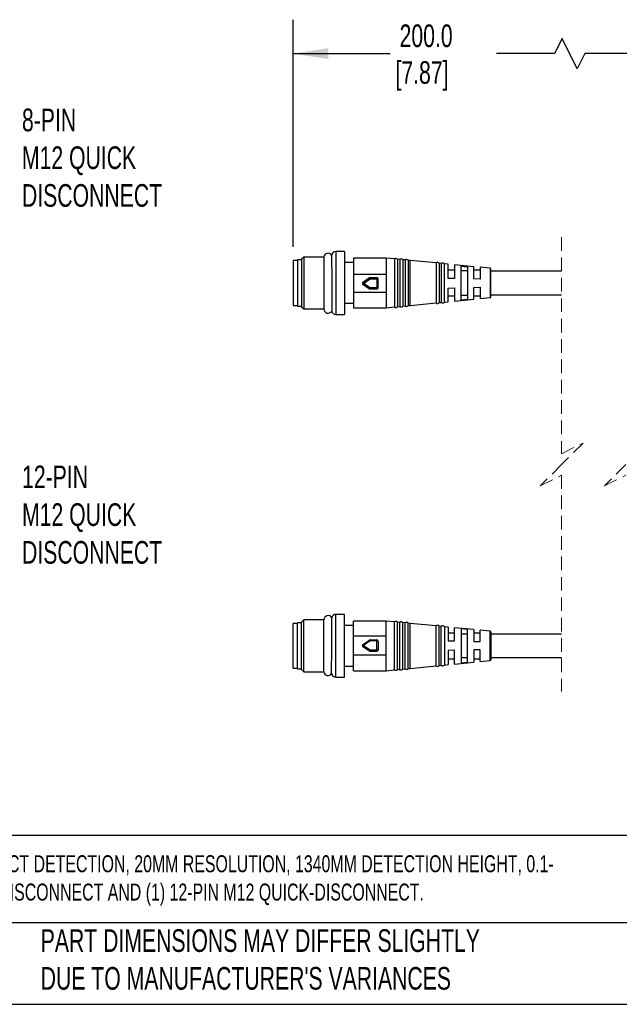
# Model space of a CAD drawing. Header units: millimetres. Extents: x 16 to 683, y 16 to 524.
# Tile 4 of 17: x 133 to 273, y 16 to 246. Entities that reach past the tile are written whole.
import ezdxf

# ---------------------------------------------------------------- set-up
doc = ezdxf.new("R2010")
doc.units = ezdxf.units.MM
doc.header["$LTSCALE"] = 2.5
doc.linetypes.add('HIDDEN', pattern=[1.905, 1.27, -0.635])
doc.layers.add('DIMENSIONS', color=140, linetype='Continuous', lineweight=25)
doc.layers.add('TEXT', color=140, linetype='Continuous', lineweight=25)
doc.styles.add('SLDTEXTSTYLE0', font='TXT', dxfattribs={"width": 0.7})
doc.dimstyles.new('SLDDIMSTYLE1', dxfattribs={"dimtxt": 5.39502, "dimasz": 8.255, "dimexe": 0, "dimexo": 0.0625, "dimgap": 1.348755, "dimtad": 0, "dimtih": 1, "dimtoh": 1, "dimrnd": 1e-09, "dimzin": 12, "dimdsep": 46, "dimtxsty": 'SLDTEXTSTYLE0', "dimsah": 1, "dimcen": 0.09, "dimadec": 0, "dimazin": 3, "dimtfac": 1, "dimtofl": 0, "dimtmove": 0, "dimatfit": 3, "dimfxl": 0, "dimfrac": 2, "dimtolj": 1, "dimtzin": 12, "dimarcsym": 0})

# ---------------------------------------------------------------- blocks, each defined once
blk = doc.blocks.new('_D_2')
at = {"layer": 'DIMENSIONS'}
for p, q in [((196.79, 192.86), (196.79, 245.95)), ((288.73, 195.22), (288.73, 245.95)), ((259.67, 241.54), (257.91, 238.02)), ((263.2, 234.49), (259.67, 241.54)), ((196.79, 238.02), (219.51, 238.02)), ((257.91, 238.02), (244.37, 238.02)), ((264.96, 238.02), (263.2, 234.49)), ((288.73, 238.02), (264.96, 238.02))]:
    blk.add_line(p, q, dxfattribs=at)
for points in [[(196.79, 238.02), (205.05, 236.75), (205.05, 239.29)], [(288.73, 238.02), (280.47, 239.29), (280.47, 236.75)]]:
    blk.add_solid(points, dxfattribs=at)
at = {"layer": 'DIMENSIONS', "char_height": 5.292, "attachment_point": 1, "style": 'SLDTEXTSTYLE0'}
for s, insert in [('200.0', (221.68, 244.84)), ('[7.87]', (220.72, 236.26))]:
    blk.add_mtext(s, dxfattribs=dict(at, insert=insert))

msp = doc.modelspace()

# ---------------------------------------------------------------- linework, layer by layer
at = {"color": 7, "linetype": 'HIDDEN', "lineweight": 18}
for p, q in [((259.565, 195.121), (259.565, 144.534)), ((259.565, 144.534), (264.565, 147.034)), ((264.565, 147.034), (259.565, 142.034)), ((259.565, 142.034), (254.565, 137.034)), ((274.565, 142.034), (269.565, 137.034)), ((254.565, 137.034), (259.565, 139.534)), ((259.565, 139.534), (259.565, 88.946)), ((269.565, 137.034), (274.565, 139.534))]:
    msp.add_line(p, q, dxfattribs=at)
for p, q in [((208.791, 191.784), (206.791, 191.784)), ((206.791, 191.784), (206.791, 184.323)), ((208.791, 191.784), (208.791, 184.323)), ((197.791, 189.684), (196.791, 189.684)), ((196.791, 189.684), (196.791, 184.434)), ((198.791, 189.834), (197.791, 189.834)), ((197.791, 189.834), (197.791, 179.034)), ((199.299, 190.485), (198.791, 189.977)), ((198.791, 189.977), (198.791, 178.891)), ((203.983, 190.485), (199.299, 190.485)), ((199.299, 190.485), (199.299, 178.383)), ((210.891, 189.184), (208.791, 189.184)), ((218.554, 190.234), (210.891, 190.234)), ((210.891, 190.234), (210.891, 186.516)), ((220.527, 190.042), (218.554, 190.234)), ((218.554, 190.234), (218.554, 186.516)), ((220.527, 190.042), (220.527, 184.35)), ((221.737, 189.924), (221.228, 189.974)), ((221.228, 189.974), (221.228, 184.351)), ((221.737, 189.924), (221.737, 184.351)), ((222.947, 189.806), (222.443, 189.855)), ((222.443, 189.855), (222.443, 184.352)), ((222.947, 189.806), (222.947, 184.353)), ((224.157, 189.688), (223.659, 189.737)), ((223.659, 189.737), (223.659, 184.354)), ((230.223, 189.1), (224.157, 189.689)), ((224.157, 179.179), (224.157, 189.689)), ((230.223, 189.112), (230.223, 184.364)), ((231.438, 188.982), (230.95, 189.029)), ((230.95, 189.029), (230.95, 179.839)), ((231.438, 188.982), (231.438, 179.886)), ((232.152, 179.955), (232.152, 188.913)), ((233.051, 188.823), (232.152, 188.91)), ((233.051, 185.506), (233.051, 188.823)), ((239.051, 188.238), (234.541, 188.677)), ((234.541, 188.677), (234.541, 185.47)), ((210.891, 186.516), (218.554, 186.516)), ((210.891, 186.516), (210.891, 182.19)), ((218.554, 186.516), (218.554, 182.19)), ((234.541, 187.434), (233.051, 187.434)), ((236.041, 180.446), (236.041, 188.392)), ((237.541, 187.247), (236.041, 187.247)), ((237.541, 188.241), (237.541, 180.597)), ((239.051, 185.363), (239.051, 188.238)), ((240.541, 187.434), (239.051, 187.434)), ((242.861, 187.867), (240.541, 188.093)), ((240.541, 188.093), (240.541, 185.328)), ((242.861, 187.867), (242.861, 181.001)), ((243.041, 184.385), (243.041, 187.668)), ((259.565, 187.184), (243.041, 187.184)), ((196.791, 184.434), (196.791, 179.184)), ((206.791, 184.323), (206.791, 177.084)), ((208.791, 184.323), (208.791, 177.084)), ((213.003, 184.353), (213.003, 184.349)), ((213.112, 184.56), (214.659, 185.609)), ((214.659, 185.605), (213.112, 184.556)), ((213.112, 184.556), (213.112, 184.56)), ((213.112, 184.142), (214.659, 183.093)), ((213.253, 184.346), (214.8, 185.394)), ((214.8, 183.297), (213.253, 184.346)), ((214.659, 185.609), (214.659, 185.605)), ((214.8, 185.652), (216.389, 185.652)), ((214.8, 185.648), (214.8, 185.652)), ((214.8, 185.648), (214.8, 185.394)), ((216.389, 185.648), (214.8, 185.648)), ((214.8, 185.394), (216.389, 185.394)), ((216.389, 185.652), (216.389, 185.648)), ((216.389, 185.648), (216.389, 185.394)), ((216.389, 185.394), (216.389, 183.297)), ((216.639, 185.398), (216.639, 185.402)), ((216.639, 183.3), (216.639, 185.398)), ((220.527, 184.35), (220.527, 178.826)), ((221.228, 184.351), (221.228, 178.894)), ((221.737, 184.351), (221.737, 178.944)), ((222.443, 184.352), (222.443, 179.013)), ((222.947, 184.353), (222.947, 179.062)), ((223.659, 184.354), (223.659, 179.131)), ((230.223, 184.364), (230.223, 179.756)), ((234.541, 185.47), (233.051, 185.506)), ((240.541, 185.328), (239.051, 185.363)), ((243.041, 181.2), (243.041, 184.385)), ((218.554, 182.19), (210.891, 182.19)), ((210.891, 182.19), (210.891, 178.634)), ((216.389, 183.297), (214.8, 183.297)), ((214.8, 183.05), (214.8, 183.297)), ((214.8, 183.05), (216.389, 183.05)), ((216.389, 183.297), (216.389, 183.05)), ((218.554, 182.19), (218.554, 178.634)), ((233.051, 183.235), (234.541, 183.274)), ((233.051, 180.045), (233.051, 183.235)), ((234.541, 183.274), (234.541, 180.191)), ((239.051, 183.394), (240.541, 183.434)), ((239.051, 180.63), (239.051, 183.394)), ((240.541, 183.434), (240.541, 180.775)), ((203.973, 179.856), (203.973, 178.364)), ((208.791, 179.684), (210.891, 179.684)), ((224.157, 179.179), (230.223, 179.768)), ((230.95, 179.839), (231.438, 179.886)), ((232.152, 179.958), (233.051, 180.045)), ((233.051, 181.434), (234.541, 181.434)), ((234.541, 180.191), (239.051, 180.63)), ((236.041, 181.591), (237.541, 181.591)), ((237.541, 180.597), (236.041, 180.446)), ((239.051, 181.434), (240.541, 181.434)), ((240.541, 180.775), (242.861, 181.001)), ((243.041, 181.684), (259.565, 181.684)), ((196.791, 179.184), (197.791, 179.184)), ((197.791, 179.034), (198.791, 179.034)), ((198.791, 178.891), (199.299, 178.383)), ((199.299, 178.383), (203.983, 178.383)), ((210.891, 178.634), (218.554, 178.634)), ((218.554, 178.634), (220.527, 178.826)), ((221.228, 178.894), (221.737, 178.944)), ((222.443, 179.013), (222.947, 179.062)), ((223.659, 179.131), (224.157, 179.18)), ((206.791, 177.084), (208.791, 177.084)), ((208.791, 106.984), (206.791, 106.984)), ((206.791, 92.284), (206.791, 106.984)), ((208.791, 92.284), (208.791, 106.984)), ((197.791, 104.884), (196.791, 104.884)), ((196.791, 94.384), (196.791, 104.884)), ((198.791, 105.034), (197.791, 105.034)), ((197.791, 94.234), (197.791, 105.034)), ((199.299, 105.685), (198.791, 105.177)), ((198.791, 94.091), (198.791, 105.177)), ((203.983, 105.685), (199.299, 105.685)), ((199.299, 93.583), (199.299, 105.685)), ((210.891, 104.384), (208.791, 104.384)), ((218.554, 105.434), (210.891, 105.434)), ((210.891, 101.878), (210.891, 105.434)), ((220.527, 105.242), (218.554, 105.434)), ((218.554, 101.878), (218.554, 105.434)), ((220.527, 99.718), (220.527, 105.242)), ((221.737, 105.124), (221.228, 105.174)), ((221.228, 94.095), (221.228, 105.174)), ((221.737, 99.717), (221.737, 105.124)), ((222.947, 105.006), (222.443, 105.055)), ((222.443, 94.213), (222.443, 105.055)), ((222.947, 99.715), (222.947, 105.006)), ((224.157, 104.888), (223.659, 104.937)), ((223.659, 94.332), (223.659, 104.937)), ((230.223, 104.3), (224.157, 104.889)), ((224.157, 94.38), (224.157, 104.888)), ((230.223, 99.704), (230.223, 104.312)), ((231.438, 104.182), (230.95, 104.229)), ((230.95, 95.039), (230.95, 104.229)), ((231.438, 99.702), (231.438, 104.182)), ((232.152, 104.113), (232.152, 95.155)), ((233.051, 104.023), (232.152, 104.11)), ((233.051, 104.023), (233.051, 100.833)), ((239.051, 103.438), (234.541, 103.877)), ((234.541, 100.794), (234.541, 103.877)), ((236.041, 103.622), (236.041, 95.676)), ((237.541, 103.471), (236.041, 103.622)), ((218.554, 101.878), (210.891, 101.878)), ((210.891, 97.552), (210.891, 101.878)), ((218.554, 97.552), (218.554, 101.878)), ((234.541, 102.634), (233.051, 102.634)), ((236.041, 102.477), (237.541, 102.477)), ((237.541, 95.827), (237.541, 103.471)), ((239.051, 103.438), (239.051, 100.674)), ((240.541, 102.634), (239.051, 102.634)), ((242.861, 103.067), (240.541, 103.293)), ((240.541, 100.634), (240.541, 103.293)), ((242.861, 96.201), (242.861, 103.067)), ((259.565, 102.384), (243.041, 102.384)), ((213.003, 99.719), (213.003, 99.715)), ((213.112, 99.926), (214.659, 100.975)), ((214.659, 98.463), (213.112, 99.512)), ((213.112, 99.512), (213.112, 99.508)), ((213.112, 99.508), (214.659, 98.459)), ((214.8, 100.771), (213.253, 99.722)), ((213.253, 99.722), (214.8, 98.674)), ((214.8, 101.018), (214.8, 100.771)), ((214.8, 101.018), (216.389, 101.018)), ((216.389, 100.771), (214.8, 100.771)), ((216.389, 101.018), (216.389, 100.771)), ((216.389, 98.674), (216.389, 100.771)), ((216.639, 100.768), (216.639, 98.67)), ((220.527, 94.026), (220.527, 99.718)), ((221.737, 94.144), (221.737, 99.717)), ((222.947, 94.262), (222.947, 99.715)), ((230.223, 94.956), (230.223, 99.704)), ((231.438, 95.086), (231.438, 99.702)), ((233.051, 100.833), (234.541, 100.794)), ((239.051, 100.674), (240.541, 100.634)), ((210.891, 97.552), (218.554, 97.552)), ((210.891, 93.834), (210.891, 97.552)), ((214.659, 98.459), (214.659, 98.463)), ((214.8, 98.42), (214.8, 98.674)), ((214.8, 98.674), (216.389, 98.674)), ((216.389, 98.42), (214.8, 98.42)), ((214.8, 98.42), (214.8, 98.416)), ((214.8, 98.416), (216.389, 98.416)), ((216.389, 98.42), (216.389, 98.674)), ((216.389, 98.416), (216.389, 98.42)), ((216.639, 98.67), (216.639, 98.666)), ((218.554, 93.834), (218.554, 97.552)), ((234.541, 98.598), (233.051, 98.562)), ((233.051, 98.562), (233.051, 95.245)), ((233.051, 96.634), (234.541, 96.634)), ((234.541, 95.391), (234.541, 98.598)), ((237.541, 96.821), (236.041, 96.821)), ((240.541, 98.74), (239.051, 98.705)), ((239.051, 98.705), (239.051, 95.83)), ((239.051, 96.634), (240.541, 96.634)), ((240.541, 95.975), (240.541, 98.74)), ((243.041, 96.884), (259.565, 96.884)), ((196.791, 94.384), (197.791, 94.384)), ((208.791, 94.884), (210.891, 94.884)), ((223.659, 94.331), (224.157, 94.38)), ((224.157, 94.379), (230.223, 94.968)), ((230.95, 95.039), (231.438, 95.086)), ((232.152, 95.158), (233.051, 95.245)), ((234.541, 95.391), (239.051, 95.83)), ((236.041, 95.676), (237.541, 95.827)), ((240.541, 95.975), (242.861, 96.201)), ((197.791, 94.234), (198.791, 94.234)), ((198.791, 94.091), (199.299, 93.583)), ((199.299, 93.583), (203.983, 93.583)), ((206.791, 92.284), (208.791, 92.284)), ((210.891, 93.834), (218.554, 93.834)), ((218.554, 93.834), (220.527, 94.026)), ((221.228, 94.094), (221.737, 94.144)), ((222.443, 94.213), (222.947, 94.262))]:
    msp.add_line(p, q)
at = {"flags": 128}
for points in [[(205.801, 190.923), (205.802, 190.414), (205.804, 188.954), (205.807, 186.803), (205.807, 186.73), (205.808, 186.103), (205.811, 184.245), (205.813, 182.627), (205.816, 181.32), (205.819, 179.633), (205.821, 178.257), (205.822, 177.839), (205.822, 177.839)], [(236.041, 188.392), (236.791, 188.317), (237.166, 188.279), (237.541, 188.241)]]:
    msp.add_lwpolyline(points, dxfattribs=at)
for centre, radius, start, end in [((204.973, 190.364), 1, 34.43523, 173.07928), ((206.791, 190.784), 1, 90.00116, 179.9997), ((220.842, 189.643), 0.508, 40.59508, 128.28302), ((222.055, 189.528), 0.508, 40.14873, 128.72936), ((223.268, 189.412), 0.508, 39.70436, 129.17306), ((230.547, 188.72), 0.508, 37.48881, 129.5675), ((231.76, 188.589), 0.508, 39.5657, 129.34692), ((242.841, 187.668), 0.2, 359.98548, 84.44759), ((213.253, 184.353), 0.25, 124.13902, 180.00512), ((213.253, 184.349), 0.25, 124.13902, 180.00597), ((213.252, 184.349), 0.25, 179.97615, 235.87288), ((219.636, 188.75), 7.755, 212.73123, 214.60119), ((207.368, 188.26), 7.067, 324.36529, 326.36689), ((214.8, 185.402), 0.25, 89.99803, 124.1518), ((214.8, 185.398), 0.25, 89.99803, 124.1518), ((221.266, 189.852), 7.854, 212.73184, 214.57812), ((216.389, 185.402), 0.25, 359.99445, 90.00811), ((216.389, 185.398), 0.25, 359.99529, 90.00727), ((216.451, 189.549), 4.155, 269.13815, 272.58647), ((208.992, 187.156), 6.973, 324.36332, 326.39162), ((214.8, 183.3), 0.25, 235.84264, 270.00752), ((216.451, 187.454), 4.158, 269.13877, 272.58414), ((216.389, 183.3), 0.25, 269.99224, 0.00519), ((230.547, 180.148), 0.508, 230.43348, 322.51021), ((231.76, 180.279), 0.508, 230.65327, 320.43352), ((242.841, 181.2), 0.2, 275.55056, 0.01531), ((204.973, 178.364), 1, 179.9998, 328.1681), ((206.791, 178.084), 1, 192.77825, 270.00037), ((220.842, 179.225), 0.508, 231.71783, 319.40468), ((222.055, 179.34), 0.508, 231.27045, 319.85206), ((223.268, 179.456), 0.508, 230.82694, 320.29564), ((204.973, 105.704), 1, 30.7892, 179.99938), ((206.791, 105.984), 1, 89.99879, 166.93347), ((220.842, 104.843), 0.508, 40.59532, 128.28217), ((222.055, 104.728), 0.508, 40.14794, 128.72955), ((223.268, 104.612), 0.508, 39.70436, 129.17306), ((230.547, 103.92), 0.508, 37.48979, 129.56652), ((231.76, 103.789), 0.508, 39.56648, 129.34673), ((242.841, 102.868), 0.2, 359.98469, 84.44944), ((213.253, 99.719), 0.25, 124.13508, 235.86492), ((213.253, 99.715), 0.25, 179.99488, 235.86098), ((207.368, 95.808), 7.067, 33.63311, 35.63471), ((214.8, 100.768), 0.25, 89.99803, 124.1518), ((216.389, 100.768), 0.25, 359.99481, 90.00776), ((216.451, 96.614), 4.158, 87.41586, 90.86123), ((221.266, 94.216), 7.854, 145.42188, 147.26816), ((214.8, 98.67), 0.25, 235.8482, 270.00197), ((214.8, 98.666), 0.25, 235.8482, 270.00197), ((216.451, 94.519), 4.155, 87.41353, 90.86185), ((216.389, 98.67), 0.25, 269.99273, 0.00471), ((216.389, 98.666), 0.25, 269.99189, 0.00555), ((230.547, 95.348), 0.508, 230.4325, 322.51119), ((231.76, 95.479), 0.508, 230.65308, 320.4343), ((242.841, 96.4), 0.2, 275.55241, 0.01452), ((204.973, 93.704), 1, 186.91955, 325.94305), ((206.791, 93.284), 1, 180.0003, 269.99884), ((220.842, 94.425), 0.508, 231.71698, 319.40492), ((222.055, 94.54), 0.508, 231.27064, 319.85127), ((223.268, 94.656), 0.508, 230.82694, 320.29564)]:
    msp.add_arc(centre, radius, start, end)
for points, knots in [([(203.98, 190.436), (203.98, 190.452), (203.981, 190.657), (203.978, 189.273), (203.978, 188.665), (203.976, 187.018), (203.975, 185.6), (203.974, 184.69), (203.974, 184.194)], [0, 0, 0, 0, 0.0067266, 0.0902966, 0.3053253, 0.5714542, 0.7664955, 1, 1, 1, 1]), ([(203.974, 184.194), (203.974, 183.548), (203.973, 182.476), (203.973, 181.035), (203.973, 180.241), (203.973, 179.872)], [0, 0, 0, 0, 0.4487402, 0.7439038, 1, 1, 1, 1]), ([(205.801, 93.145), (205.801, 93.243), (205.802, 93.61), (205.803, 94.404), (205.804, 95.658), (205.807, 97.291), (205.81, 99.274), (205.813, 101.304), (205.816, 103.061), (205.819, 104.496), (205.821, 105.475), (205.822, 106.081), (205.822, 106.23)], [0, 0, 0, 0, 0.0225182, 0.0840378, 0.1820079, 0.3101206, 0.4583801, 0.6366632, 0.7755596, 0.8610209, 0.9658102, 1, 1, 1, 1]), ([(203.974, 99.874), (203.974, 100.429), (203.974, 101.352), (203.973, 102.661), (203.973, 103.765), (203.973, 104.734), (203.973, 105.338), (203.973, 105.593), (203.973, 105.616)], [0, 0, 0, 0, 0.2900749, 0.482113, 0.6841888, 0.866692, 0.9883753, 1, 1, 1, 1]), ([(243.041, 102.384), (243.041, 102.457), (243.041, 102.594), (243.041, 102.997), (243.041, 102.569), (243.041, 102.32), (243.041, 101.882), (243.041, 101.388), (243.041, 100.621), (243.041, 99.635), (243.041, 98.645), (243.041, 97.883), (243.041, 97.378), (243.041, 96.968), (243.041, 96.652), (243.041, 96.475), (243.041, 96.4)], [0, 0, 0, 0, 0.0369978, 0.0696585, 0.1023192, 0.1459254, 0.205904, 0.2793575, 0.3636027, 0.5348293, 0.7060564, 0.7902362, 0.8637546, 0.9236913, 0.9673398, 1, 1, 1, 1]), ([(203.98, 93.639), (203.98, 93.621), (203.98, 93.419), (203.979, 94.638), (203.978, 95.086), (203.977, 96.295), (203.976, 97.375), (203.975, 98.606), (203.974, 99.446), (203.974, 99.874)], [0, 0, 0, 0, 0.0074296, 0.0879597, 0.2670067, 0.4217993, 0.6011111, 0.7968052, 1, 1, 1, 1]), ([(213.112, 99.512), (213.116, 99.518), (213.129, 99.539), (213.158, 99.582), (213.201, 99.647), (213.235, 99.696), (213.253, 99.722)], [0, 0, 0, 0, 0.0799257, 0.2981191, 0.6210988, 1, 1, 1, 1]), ([(214.659, 100.975), (214.663, 100.97), (214.677, 100.951), (214.705, 100.909), (214.749, 100.846), (214.782, 100.798), (214.8, 100.771)], [0, 0, 0, 0, 0.0723026, 0.2877116, 0.6135422, 1, 1, 1, 1])]:
    msp.add_open_spline(points, degree=3, knots=knots)
at = {"layer": 'TEXT'}
for p, q in [((682.625, 55.315), (15.875, 55.315)), ((682.625, 34.925), (15.875, 34.925)), ((15.875, 15.875), (682.625, 15.875))]:
    msp.add_line(p, q, dxfattribs=at)

# ---------------------------------------------------------------- texts
at = {"layer": 'DIMENSIONS', "char_height": 5.29167, "attachment_point": 1, "style": 'SLDTEXTSTYLE0'}
for s, insert in [('8-PIN^JM12 QUICK^JDISCONNECT', (133.412, 225.172)), ('12-PIN^JM12 QUICK^JDISCONNECT', (133.437, 141.775))]:
    msp.add_mtext(s, dxfattribs=dict(at, insert=insert))
at = {"layer": 'TEXT', "attachment_point": 1, "style": 'SLDTEXTSTYLE0'}
for s, insert, char_height in [('PROSENSE FLG LIGHT GRID, SENDER/RECEIVER PAIR, OBJECT DETECTION, 20MM RESOLUTION, 1340MM DETECTION HEIGHT, 0.1-^J10M OPERATING DISTANCE, NPN/PNP, (1) 8-PIN M12 QUICK-DISCONNECT AND (1) 12-PIN M12 QUICK-DISCONNECT.', (19.914, 50.706), 3.96875), ("PART DIMENSIONS MAY DIFFER SLIGHTLY ^JDUE TO MANUFACTURER'S VARIANCES", (137.798, 33.41), 5.29167)]:
    msp.add_mtext(s, dxfattribs=dict(at, insert=insert, char_height=char_height))

# ---------------------------------------------------------------- dimensions: what is measured, and where the dimension line sits
at = {"layer": 'DIMENSIONS'}
dim = msp.add_linear_dim(base=(196.791, 238.015), p1=(288.727, 192.049), p2=(196.791, 189.684), angle=0, text='200.0\\P[7.87]', dimstyle='SLDDIMSTYLE1', dxfattribs=at)
dim.commit()
dim.dimension.update_dxf_attribs({"geometry": '_D_2', "text_midpoint": (231.94, 238.015), "dimtype": 160})

doc.saveas('drawing.dxf')
